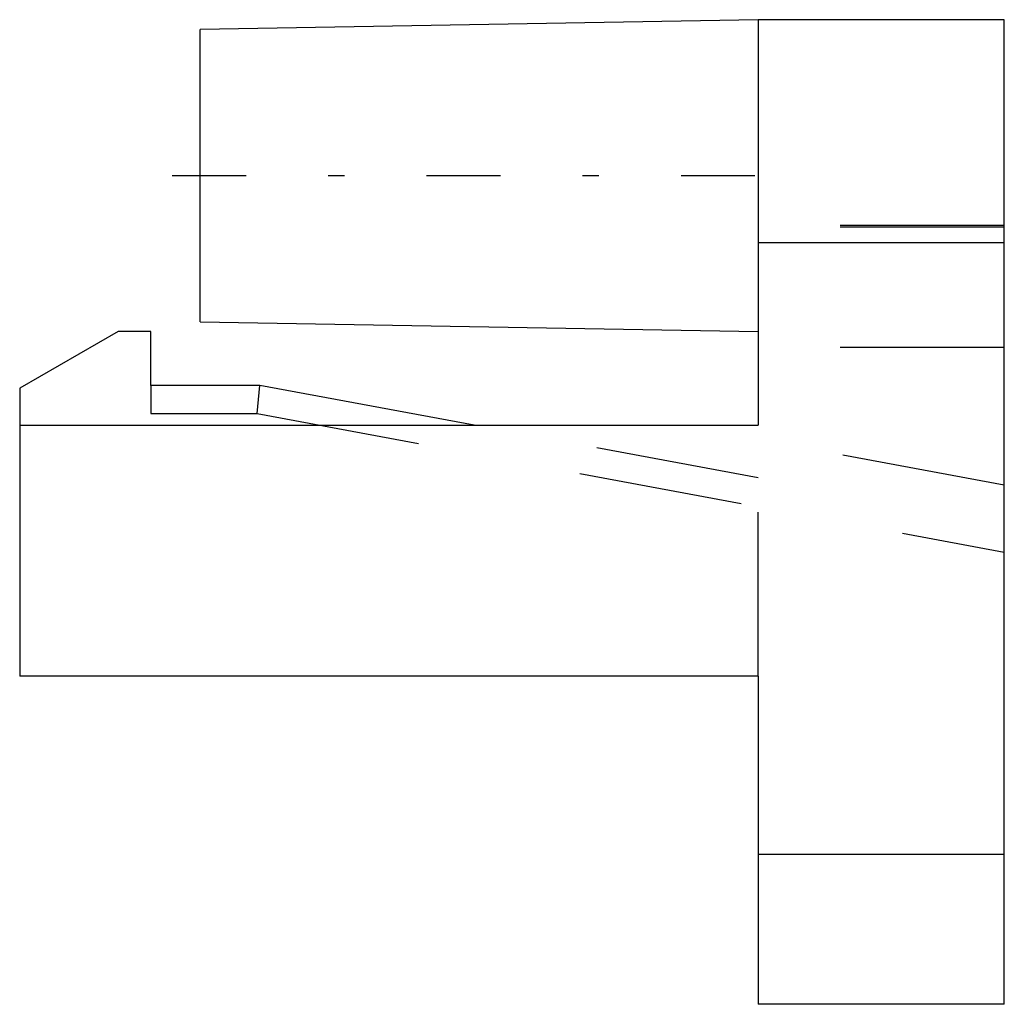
# Model space of a CAD drawing. Extents: x -6 to 0, y -2 to 4.
import ezdxf

# ---------------------------------------------------------------- set-up
doc = ezdxf.new("R2010")
doc.units = 0
doc.linetypes.add('CENTER', pattern=[1.5, 0.45, -0.5, 0.05, -0.5])
doc.linetypes.add('DASHED', pattern=[2, 1, -1])
for name, color, linetype in [('AM_0', 7, 'CONTINUOUS'), ('AM_3', 7, 'DASHED'), ('AM_7', 7, 'CENTER')]:
    doc.layers.add(name, color=color, linetype=linetype)

msp = doc.modelspace()

# ---------------------------------------------------------------- linework, layer by layer
at = {"layer": 'AM_0', "color": 7, "linetype": 'CONTINUOUS'}
for p, q in [((-1.5, 4), (-4.9, 3.9407)), ((0, 4), (-1.5, 4)), ((-1.5, 4), (-1.5, 1.5292)), ((0, -2), (0, 4)), ((-4.9, 2.1593), (-4.9, 3.9407)), ((0, 2.6397), (-1.5, 2.6397)), ((-4.9, 2.1593), (-1.5, 2.1)), ((-5.4, 2.1), (-6, 1.7536)), ((-5.2, 2.1), (-5.4, 2.1)), ((-5.2, 1.7716), (-5.2, 2.1)), ((-6, 1.7536), (-6, 0)), ((-4.537, 1.7716), (-5.2, 1.7716)), ((-3.2307, 1.5292), (-4.537, 1.7716)), ((-6, 1.5292), (-1.5, 1.5292)), ((-1.5, 0), (-6, 0)), ((-1.5, 0), (-1.5, -2)), ((0, -1.0872), (-1.5, -1.0872)), ((0, -2), (-1.5, -2))]:
    msp.add_line(p, q, dxfattribs=at)
at = {"layer": 'AM_3', "color": 6, "linetype": 'DASHED'}
for p, q in [((0, 2.7459), (-1.5, 2.7459)), ((0, 2.7352), (-1.5, 2.7352)), ((0, 2.0019), (-1.5, 2.0019)), ((-5.2, 1.7716), (-5.2, 1.6)), ((-4.5528, 1.6), (-4.537, 1.7716)), ((-5.2, 1.6), (-4.5528, 1.6)), ((-4.5528, 1.6), (0, 0.7553)), ((-1.5, 1.2081), (-3.2307, 1.5292)), ((-1.5, 0), (-1.5, 1.5292)), ((0, 1.1641), (-1.5, 1.4424))]:
    msp.add_line(p, q, dxfattribs=at)
at = {"layer": 'AM_7', "color": 4, "linetype": 'CENTER'}
msp.add_line((-5.07, 3.05), (-1.33, 3.05), dxfattribs=at)

doc.saveas('drawing.dxf')
